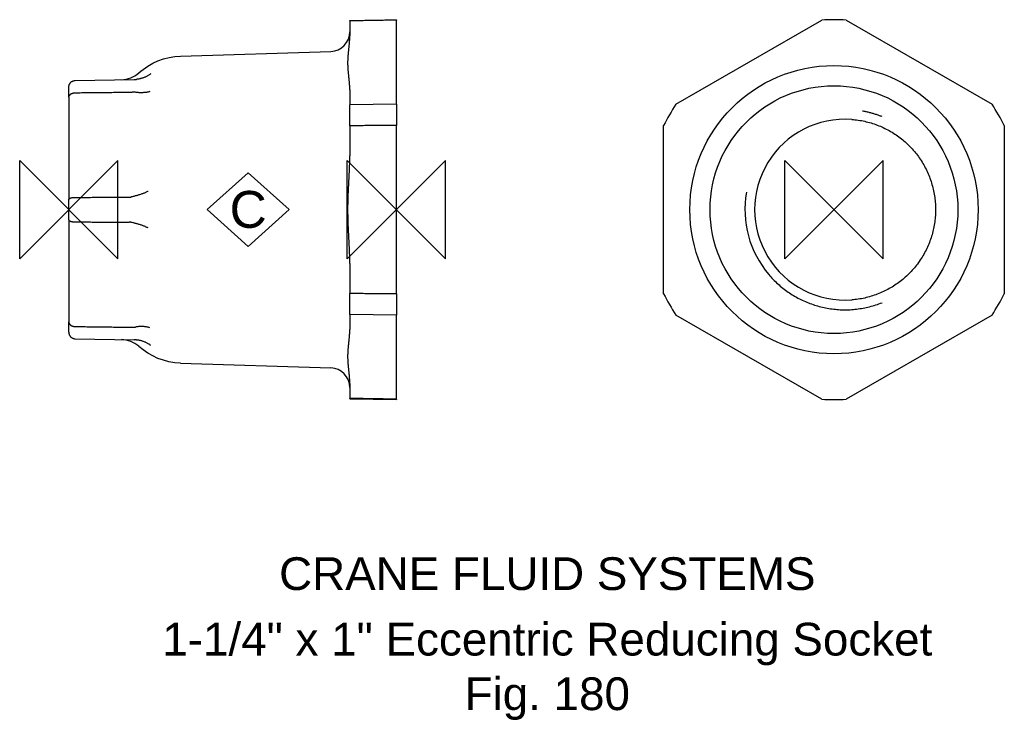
# Model space of a CAD drawing. Extents: x -8 to 143, y -78 to 29.
import ezdxf

# ---------------------------------------------------------------- set-up
doc = ezdxf.new("R2010")
doc.units = 0
doc.header["$MEASUREMENT"] = 0
doc.layers.get('0').update_dxf_attribs({"linetype": 'CONTINUOUS'})
for name, color, linetype in [('DETAIL', 2, 'CONTINUOUS'), ('ORIGIN', 6, 'CONTINUOUS'), ('SYMBOL', 3, 'CONTINUOUS')]:
    doc.layers.add(name, color=color, linetype=linetype)
doc.layers.add('TEXT', color=7, linetype='CONTINUOUS', lineweight=13)
doc.styles.add('fastrack', font='ARIAL.TTF')

# ---------------------------------------------------------------- blocks, each defined once
blk = doc.blocks.new('C Symbol')
at = {"layer": 'SYMBOL'}
for p, q in [((-10, 0), (0, 9)), ((0, 9), (10, 0)), ((0, -9), (-10, 0)), ((10, 0), (0, -9))]:
    blk.add_line(p, q, dxfattribs=at)
at = {"layer": 'SYMBOL', "insert": (0, 0), "char_height": 9, "attachment_point": 5, "style": 'fastrack'}
blk.add_mtext('C', dxfattribs=at)
blk = doc.blocks.new('ZPO')
at = {"layer": 'ORIGIN'}
for p, q in [((-20, 20), (20, -20)), ((20, 20), (-20, -20)), ((-20, -20), (-20, 20)), ((20, -20), (20, 20))]:
    blk.add_line(p, q, dxfattribs=at)

msp = doc.modelspace()

# ---------------------------------------------------------------- linework, layer by layer
at = {"layer": 'DETAIL'}
for p, q in [((42.9, 28.88), (50, 29)), ((42.9, 28.82), (42.9, 28.88)), ((42.9, 28.82), (42.9, 26.53)), ((50, 29), (50, 28.94)), ((50, 16.09), (50, 28.94)), ((92.68, 16.09), (114.93, 28.94)), ((118.68, 28.94), (140.93, 16.09)), ((17.05, 23.44), (39.99, 24.16)), ((0.98, 19.72), (10, 19.87)), ((0, 17.15), (0, 18.72)), ((42.9, 18.29), (42.9, 16)), ((0, 17.15), (0, 1.57)), ((50, 16.09), (42.9, 16)), ((42.9, 12.82), (42.9, 16)), ((50, 16.09), (50, 12.85)), ((42.9, 12.82), (42.9, 8.24)), ((50, -12.85), (50, 12.85)), ((90.8, -12.85), (90.8, 12.85)), ((142.8, 12.85), (142.8, -12.85)), ((0, -1.57), (0, 1.57)), ((0, -1.57), (0, -17.15)), ((42.9, -8.24), (42.9, -12.82)), ((42.9, -16), (42.9, -12.82)), ((50, -12.85), (50, -16.09)), ((42.9, -16), (42.9, -18.29)), ((50, -16.09), (42.9, -16)), ((50, -28.94), (50, -16.09)), ((114.93, -28.94), (92.68, -16.09)), ((140.93, -16.09), (118.68, -28.94)), ((0, -18.72), (0, -17.15)), ((0.98, -19.72), (10, -19.87)), ((17.05, -23.44), (39.99, -24.16)), ((42.9, -26.53), (42.9, -28.82)), ((42.9, -28.88), (42.9, -28.82)), ((42.9, -28.88), (50, -29)), ((50, -28.94), (50, -29))]:
    msp.add_line(p, q, dxfattribs=at)
at = {"layer": 'DETAIL', "flags": 128}
for points in [[(50, 28.94), (49.75, 28.93), (49.49, 28.93), (49.24, 28.93), (48.98, 28.92), (48.73, 28.92), (48.48, 28.91), (48.22, 28.91), (47.97, 28.9), (47.72, 28.9), (47.46, 28.9), (47.21, 28.89), (46.96, 28.89), (46.7, 28.88), (46.45, 28.88), (46.19, 28.87), (45.94, 28.87), (45.69, 28.87), (45.43, 28.86), (45.18, 28.86), (44.93, 28.85), (44.67, 28.85), (44.42, 28.84), (44.17, 28.84), (43.91, 28.83), (43.66, 28.83), (43.41, 28.83), (43.15, 28.82), (42.9, 28.82)], [(42.9, 18.29), (42.9, 18.41), (42.9, 18.53), (42.89, 18.66), (42.89, 18.79), (42.88, 18.92), (42.87, 19.05), (42.86, 19.18), (42.85, 19.31), (42.84, 19.43), (42.83, 19.56), (42.81, 19.67), (42.8, 19.8), (42.79, 19.92), (42.78, 20.04), (42.76, 20.17), (42.75, 20.3), (42.73, 20.43), (42.72, 20.56), (42.71, 20.69), (42.69, 20.82), (42.68, 20.95), (42.67, 21.08), (42.66, 21.21), (42.65, 21.34), (42.64, 21.47), (42.63, 21.6), (42.63, 21.72), (42.62, 21.85), (42.62, 21.98), (42.61, 22.1), (42.61, 22.22), (42.61, 22.35), (42.61, 22.46), (42.61, 22.59), (42.61, 22.71), (42.62, 22.83), (42.62, 22.96), (42.63, 23.09), (42.63, 23.21), (42.64, 23.34), (42.65, 23.47), (42.66, 23.6), (42.67, 23.73), (42.68, 23.87), (42.69, 24), (42.71, 24.13), (42.72, 24.26), (42.73, 24.39), (42.75, 24.52), (42.76, 24.64), (42.78, 24.77), (42.79, 24.9), (42.8, 25.02), (42.81, 25.14), (42.83, 25.26), (42.84, 25.38), (42.85, 25.51), (42.86, 25.64), (42.87, 25.77), (42.88, 25.9), (42.89, 26.03), (42.89, 26.16), (42.9, 26.28), (42.9, 26.41), (42.9, 26.53)], [(10.67, 20.87), (10.99, 21.15), (11.33, 21.42), (12.05, 21.91), (12.81, 22.34), (13.61, 22.71), (14.44, 23), (15.3, 23.23), (16.17, 23.37), (17.05, 23.44)], [(0, 18.72), (0, 18.78), (0.01, 18.85), (0.02, 18.91), (0.03, 18.97), (0.05, 19.03), (0.07, 19.09), (0.1, 19.15), (0.13, 19.21), (0.16, 19.26), (0.2, 19.32), (0.24, 19.37), (0.28, 19.41), (0.33, 19.46), (0.38, 19.5), (0.43, 19.54), (0.49, 19.57), (0.54, 19.61), (0.6, 19.63), (0.66, 19.66), (0.72, 19.68), (0.79, 19.69), (0.85, 19.71), (0.92, 19.71), (0.98, 19.72)], [(10, 19.87), (10.01, 19.87), (10.03, 19.88), (10.05, 19.88), (10.06, 19.88), (10.08, 19.88), (10.1, 19.88), (10.12, 19.88), (10.13, 19.88), (10.15, 19.88), (10.17, 19.88), (10.18, 19.88), (10.2, 19.88), (10.22, 19.88), (10.23, 19.88), (10.25, 19.89), (10.27, 19.89), (10.28, 19.89), (10.3, 19.89), (10.32, 19.89), (10.33, 19.89), (10.35, 19.89), (10.37, 19.9), (10.38, 19.9), (10.4, 19.9)], [(12.52, 20.72), (12.44, 20.67), (12.36, 20.61), (12.28, 20.56), (12.19, 20.51), (12.11, 20.46), (12.03, 20.42), (11.94, 20.37), (11.86, 20.33), (11.77, 20.29), (11.68, 20.25), (11.6, 20.21), (11.51, 20.17), (11.42, 20.14), (11.33, 20.11), (11.24, 20.08), (11.15, 20.05), (11.05, 20.02), (10.96, 20), (10.87, 19.98), (10.78, 19.96), (10.68, 19.94), (10.59, 19.92), (10.5, 19.91), (10.4, 19.9)], [(0, 17.15), (0, 17.19), (0.01, 17.24), (0.02, 17.28), (0.03, 17.33), (0.05, 17.37), (0.07, 17.41), (0.1, 17.45), (0.13, 17.49), (0.16, 17.53), (0.2, 17.57), (0.24, 17.6), (0.28, 17.63), (0.33, 17.67), (0.38, 17.7), (0.43, 17.72), (0.49, 17.75), (0.54, 17.77), (0.6, 17.79), (0.66, 17.8), (0.72, 17.82), (0.79, 17.83), (0.85, 17.84), (0.92, 17.84), (0.98, 17.84)], [(0.98, 17.84), (1.24, 17.85), (1.49, 17.85), (1.75, 17.85), (2, 17.86), (2.25, 17.86), (2.51, 17.86), (2.76, 17.87), (3.02, 17.87), (3.27, 17.87), (3.53, 17.88), (3.78, 17.88), (4.04, 17.88), (4.29, 17.88), (4.55, 17.89), (4.8, 17.89), (5.06, 17.89), (5.31, 17.9), (5.56, 17.9), (5.82, 17.9), (6.07, 17.91), (6.33, 17.91), (6.58, 17.91), (6.84, 17.92), (7.09, 17.92), (7.35, 17.92), (7.6, 17.92), (7.86, 17.93), (8.11, 17.93), (8.37, 17.93), (8.62, 17.94), (8.88, 17.94), (9.13, 17.94), (9.39, 17.95), (9.65, 17.95)], [(10.16, 17.92), (10.14, 17.92), (10.12, 17.92), (10.1, 17.92), (10.07, 17.93), (10.05, 17.93), (10.03, 17.93), (10.01, 17.93), (9.99, 17.94), (9.97, 17.94), (9.95, 17.94), (9.93, 17.94), (9.9, 17.94), (9.88, 17.94), (9.86, 17.95), (9.84, 17.95), (9.82, 17.95), (9.8, 17.95), (9.78, 17.95), (9.75, 17.95), (9.73, 17.95), (9.71, 17.95), (9.69, 17.95), (9.67, 17.95), (9.65, 17.95)], [(12.35, 18.02), (12.27, 18), (12.19, 17.98), (12.11, 17.96), (12.03, 17.94), (11.94, 17.92), (11.86, 17.91), (11.77, 17.89), (11.68, 17.88), (11.59, 17.87), (11.5, 17.86), (11.41, 17.86), (11.32, 17.85), (11.22, 17.85), (11.13, 17.84), (11.04, 17.84), (10.94, 17.85), (10.84, 17.85), (10.75, 17.85), (10.65, 17.86), (10.55, 17.87), (10.45, 17.88), (10.36, 17.89), (10.26, 17.9), (10.16, 17.92)], [(124.14, 14.2), (124.02, 14.25), (123.89, 14.29), (123.77, 14.34), (123.65, 14.38), (123.53, 14.43), (123.41, 14.47), (123.28, 14.51), (123.16, 14.55), (123.04, 14.59), (122.91, 14.63), (122.79, 14.67), (122.67, 14.7), (122.54, 14.74), (122.42, 14.77), (122.29, 14.8), (122.17, 14.83), (122.04, 14.87), (121.92, 14.89), (121.79, 14.92), (121.66, 14.95), (121.54, 14.98), (121.41, 15), (121.28, 15.03), (121.16, 15.05)], [(119.51, 13.78), (119.76, 13.76), (120.01, 13.73), (120.26, 13.7), (120.51, 13.67), (120.75, 13.63), (121, 13.59), (121.25, 13.54), (121.49, 13.49), (121.73, 13.43), (121.98, 13.37), (122.22, 13.3), (122.46, 13.23), (122.7, 13.16), (122.94, 13.08), (123.17, 13), (123.41, 12.91), (123.64, 12.82), (123.88, 12.72), (124.11, 12.62), (124.33, 12.52), (124.56, 12.41), (124.79, 12.3), (125.01, 12.18), (125.23, 12.06), (125.44, 11.94), (125.66, 11.81), (125.87, 11.68), (126.08, 11.54), (126.29, 11.4), (126.5, 11.26), (126.7, 11.11), (126.9, 10.96), (127.1, 10.81), (127.29, 10.65), (127.48, 10.49), (127.67, 10.33), (127.86, 10.16), (128.04, 9.99), (128.22, 9.81), (128.4, 9.63), (128.57, 9.45), (128.74, 9.27), (128.91, 9.08), (129.07, 8.89), (129.23, 8.69), (129.39, 8.5), (129.54, 8.3), (129.69, 8.1), (129.83, 7.89), (129.97, 7.69), (130.11, 7.48), (130.24, 7.27), (130.37, 7.05), (130.5, 6.83), (130.62, 6.62), (130.74, 6.4), (130.85, 6.17), (130.96, 5.95), (131.07, 5.72), (131.17, 5.49), (131.27, 5.26), (131.36, 5.02), (131.45, 4.79), (131.54, 4.55), (131.62, 4.32), (131.69, 4.08), (131.76, 3.84), (131.83, 3.6), (131.89, 3.35), (131.95, 3.11), (132.01, 2.86), (132.06, 2.62), (132.1, 2.37), (132.14, 2.13), (132.18, 1.88), (132.21, 1.63), (132.24, 1.38), (132.26, 1.13), (132.28, 0.88), (132.29, 0.63), (132.3, 0.38), (132.31, 0.13), (132.31, -0.12), (132.3, -0.37), (132.29, -0.62), (132.28, -0.88), (132.26, -1.13), (132.24, -1.38), (132.21, -1.62), (132.18, -1.87), (132.14, -2.12), (132.1, -2.37), (132.06, -2.61), (132.01, -2.86), (131.95, -3.1), (131.9, -3.35), (131.83, -3.59), (131.77, -3.83), (131.69, -4.07), (131.62, -4.31), (131.54, -4.55), (131.45, -4.78), (131.36, -5.02), (131.27, -5.25), (131.17, -5.48), (131.07, -5.71), (130.96, -5.94), (130.85, -6.17), (130.74, -6.39), (130.62, -6.61), (130.5, -6.83), (130.38, -7.05), (130.25, -7.26), (130.11, -7.47), (129.98, -7.68), (129.83, -7.89), (129.69, -8.09), (129.54, -8.3), (129.39, -8.49), (129.23, -8.69), (129.07, -8.88), (128.91, -9.07), (128.74, -9.26), (128.57, -9.45), (128.4, -9.63), (128.22, -9.81), (128.04, -9.98), (127.86, -10.16), (127.67, -10.32), (127.49, -10.49), (127.29, -10.65), (127.1, -10.81), (126.9, -10.96), (126.7, -11.11), (126.5, -11.26), (126.29, -11.4), (126.09, -11.54), (125.88, -11.68), (125.66, -11.81), (125.45, -11.94), (125.23, -12.06), (125.01, -12.18), (124.79, -12.3), (124.56, -12.41), (124.34, -12.52), (124.11, -12.62), (123.88, -12.72), (123.64, -12.82), (123.41, -12.91), (123.18, -13), (122.94, -13.08), (122.7, -13.16), (122.46, -13.23), (122.22, -13.3), (121.98, -13.37), (121.74, -13.43), (121.49, -13.49), (121.25, -13.54), (121, -13.59), (120.75, -13.63), (120.51, -13.67), (120.26, -13.7), (120.01, -13.73), (119.76, -13.76), (119.51, -13.78)], [(50, 12.85), (49.75, 12.84), (49.49, 12.84), (49.24, 12.84), (48.98, 12.84), (48.73, 12.84), (48.48, 12.84), (48.22, 12.84), (47.97, 12.84), (47.72, 12.84), (47.46, 12.83), (47.21, 12.83), (46.96, 12.83), (46.7, 12.83), (46.45, 12.83), (46.19, 12.83), (45.94, 12.83), (45.69, 12.83), (45.43, 12.83), (45.18, 12.83), (44.93, 12.82), (44.67, 12.82), (44.42, 12.82), (44.17, 12.82), (43.91, 12.82), (43.66, 12.82), (43.41, 12.82), (43.15, 12.82), (42.9, 12.82)], [(42.9, -8.24), (42.9, -8), (42.9, -7.75), (42.89, -7.49), (42.89, -7.24), (42.88, -6.97), (42.87, -6.71), (42.86, -6.45), (42.85, -6.2), (42.84, -5.95), (42.83, -5.71), (42.81, -5.47), (42.8, -5.22), (42.79, -4.98), (42.78, -4.73), (42.76, -4.47), (42.75, -4.22), (42.73, -3.96), (42.72, -3.7), (42.71, -3.44), (42.69, -3.18), (42.68, -2.92), (42.67, -2.66), (42.66, -2.4), (42.65, -2.14), (42.64, -1.88), (42.63, -1.62), (42.63, -1.36), (42.62, -1.11), (42.62, -0.86), (42.61, -0.61), (42.61, -0.36), (42.61, -0.12), (42.61, 0.12), (42.61, 0.36), (42.61, 0.61), (42.62, 0.86), (42.62, 1.11), (42.63, 1.36), (42.63, 1.62), (42.64, 1.88), (42.65, 2.14), (42.66, 2.4), (42.67, 2.66), (42.68, 2.92), (42.69, 3.18), (42.71, 3.44), (42.72, 3.7), (42.73, 3.96), (42.75, 4.22), (42.76, 4.47), (42.78, 4.73), (42.79, 4.98), (42.8, 5.22), (42.81, 5.47), (42.83, 5.71), (42.84, 5.95), (42.85, 6.2), (42.86, 6.45), (42.87, 6.71), (42.88, 6.97), (42.89, 7.24), (42.89, 7.49), (42.9, 7.75), (42.9, 8), (42.9, 8.24)], [(0, 1.57), (0, 1.59), (0.01, 1.61), (0.02, 1.62), (0.03, 1.64), (0.05, 1.66), (0.07, 1.68), (0.1, 1.7), (0.13, 1.72), (0.16, 1.73), (0.2, 1.75), (0.24, 1.76), (0.28, 1.78), (0.33, 1.79), (0.38, 1.81), (0.43, 1.82), (0.49, 1.83), (0.54, 1.84), (0.6, 1.85), (0.66, 1.85), (0.72, 1.86), (0.79, 1.87), (0.85, 1.87), (0.92, 1.87), (0.98, 1.87)], [(0.98, 1.87), (1.24, 1.87), (1.5, 1.87), (1.75, 1.88), (2.01, 1.88), (2.27, 1.88), (2.52, 1.88), (2.78, 1.88), (3.04, 1.88), (3.29, 1.88), (3.55, 1.89), (3.81, 1.89), (4.07, 1.89), (4.32, 1.89), (4.58, 1.89), (4.84, 1.89), (5.1, 1.89), (5.35, 1.9), (5.61, 1.9), (5.87, 1.9), (6.12, 1.9), (6.38, 1.9), (6.64, 1.9), (6.9, 1.9), (7.15, 1.91), (7.41, 1.91), (7.67, 1.91), (7.93, 1.91), (8.18, 1.91), (8.44, 1.91), (8.7, 1.91), (8.96, 1.92), (9.21, 1.92)], [(9.21, 1.92), (9.23, 1.92), (9.25, 1.92), (9.26, 1.92), (9.28, 1.92), (9.29, 1.92), (9.31, 1.92), (9.32, 1.92), (9.34, 1.92), (9.35, 1.92), (9.37, 1.92), (9.38, 1.92), (9.4, 1.93), (9.41, 1.93), (9.43, 1.93), (9.44, 1.93), (9.46, 1.93), (9.47, 1.94), (9.49, 1.94), (9.5, 1.94), (9.52, 1.94), (9.53, 1.95), (9.55, 1.95), (9.56, 1.95), (9.58, 1.95)], [(12.09, 2.79), (12, 2.75), (11.91, 2.71), (11.82, 2.67), (11.73, 2.62), (11.63, 2.58), (11.53, 2.54), (11.44, 2.5), (11.34, 2.47), (11.23, 2.43), (11.13, 2.39), (11.03, 2.35), (10.92, 2.32), (10.81, 2.28), (10.71, 2.25), (10.6, 2.21), (10.49, 2.18), (10.37, 2.15), (10.26, 2.12), (10.15, 2.09), (10.04, 2.06), (9.92, 2.03), (9.81, 2.01), (9.69, 1.98), (9.58, 1.95)], [(0, -1.57), (0, -1.59), (0.01, -1.61), (0.02, -1.62), (0.03, -1.64), (0.05, -1.66), (0.07, -1.68), (0.1, -1.7), (0.13, -1.72), (0.16, -1.73), (0.2, -1.75), (0.24, -1.76), (0.28, -1.78), (0.33, -1.79), (0.38, -1.81), (0.43, -1.82), (0.49, -1.83), (0.54, -1.84), (0.6, -1.85), (0.66, -1.85), (0.72, -1.86), (0.79, -1.87), (0.85, -1.87), (0.92, -1.87), (0.98, -1.87)], [(0.98, -1.87), (1.24, -1.87), (1.5, -1.87), (1.75, -1.88), (2.01, -1.88), (2.27, -1.88), (2.52, -1.88), (2.78, -1.88), (3.04, -1.88), (3.29, -1.88), (3.55, -1.89), (3.81, -1.89), (4.07, -1.89), (4.32, -1.89), (4.58, -1.89), (4.84, -1.89), (5.1, -1.89), (5.35, -1.9), (5.61, -1.9), (5.87, -1.9), (6.12, -1.9), (6.38, -1.9), (6.64, -1.9), (6.9, -1.9), (7.15, -1.91), (7.41, -1.91), (7.67, -1.91), (7.93, -1.91), (8.18, -1.91), (8.44, -1.91), (8.7, -1.91), (8.96, -1.92), (9.21, -1.92)], [(9.58, -1.95), (9.56, -1.95), (9.55, -1.95), (9.53, -1.95), (9.52, -1.94), (9.5, -1.94), (9.49, -1.94), (9.47, -1.94), (9.46, -1.93), (9.44, -1.93), (9.43, -1.93), (9.41, -1.93), (9.4, -1.93), (9.38, -1.92), (9.37, -1.92), (9.35, -1.92), (9.34, -1.92), (9.32, -1.92), (9.31, -1.92), (9.29, -1.92), (9.28, -1.92), (9.26, -1.92), (9.25, -1.92), (9.23, -1.92), (9.21, -1.92)], [(12.09, -2.79), (12, -2.75), (11.91, -2.71), (11.82, -2.67), (11.73, -2.62), (11.63, -2.58), (11.53, -2.54), (11.44, -2.5), (11.34, -2.47), (11.23, -2.43), (11.13, -2.39), (11.03, -2.35), (10.92, -2.32), (10.81, -2.28), (10.71, -2.25), (10.6, -2.21), (10.49, -2.18), (10.37, -2.15), (10.26, -2.12), (10.15, -2.09), (10.04, -2.06), (9.92, -2.03), (9.81, -2.01), (9.69, -1.98), (9.58, -1.95)], [(106.84, -9.89), (107.01, -10.08), (107.17, -10.27), (107.34, -10.45), (107.52, -10.64), (107.69, -10.81), (107.87, -10.99), (108.05, -11.16), (108.24, -11.33), (108.42, -11.5), (108.61, -11.66), (108.81, -11.82), (109, -11.98), (109.2, -12.14), (109.4, -12.29), (109.6, -12.43), (109.8, -12.58), (110.01, -12.72), (110.22, -12.85), (110.43, -12.99), (110.64, -13.12), (110.86, -13.24), (111.08, -13.37), (111.3, -13.49), (111.52, -13.6), (111.74, -13.72), (111.97, -13.83), (112.2, -13.93), (112.43, -14.03), (112.66, -14.13), (112.89, -14.22), (113.12, -14.31), (113.36, -14.4), (113.6, -14.48), (113.83, -14.56), (114.07, -14.63), (114.31, -14.7), (114.55, -14.77), (114.79, -14.83), (115.04, -14.89), (115.28, -14.95), (115.53, -15), (115.77, -15.04), (116.02, -15.08), (116.27, -15.12), (116.51, -15.16), (116.76, -15.19), (117.01, -15.21), (117.26, -15.24), (117.51, -15.25), (117.76, -15.27), (118.01, -15.28), (118.26, -15.28), (118.51, -15.29), (118.76, -15.28), (119.01, -15.28), (119.26, -15.27), (119.51, -15.25), (119.76, -15.23), (120.01, -15.21), (120.26, -15.18), (120.51, -15.15), (120.76, -15.11), (121.01, -15.08), (121.25, -15.03), (121.5, -14.98), (121.74, -14.93), (121.99, -14.88), (122.23, -14.82), (122.47, -14.75), (122.72, -14.69), (122.96, -14.62), (123.19, -14.54), (123.43, -14.46), (123.67, -14.38), (123.9, -14.29), (124.14, -14.2)], [(50, -12.85), (49.75, -12.84), (49.49, -12.84), (49.24, -12.84), (48.98, -12.84), (48.73, -12.84), (48.48, -12.84), (48.22, -12.84), (47.97, -12.84), (47.72, -12.84), (47.46, -12.83), (47.21, -12.83), (46.96, -12.83), (46.7, -12.83), (46.45, -12.83), (46.19, -12.83), (45.94, -12.83), (45.69, -12.83), (45.43, -12.83), (45.18, -12.83), (44.93, -12.82), (44.67, -12.82), (44.42, -12.82), (44.17, -12.82), (43.91, -12.82), (43.66, -12.82), (43.41, -12.82), (43.15, -12.82), (42.9, -12.82)], [(0, -17.15), (0, -17.19), (0.01, -17.24), (0.02, -17.28), (0.03, -17.33), (0.05, -17.37), (0.07, -17.41), (0.1, -17.45), (0.13, -17.49), (0.16, -17.53), (0.2, -17.57), (0.24, -17.6), (0.28, -17.63), (0.33, -17.67), (0.38, -17.7), (0.43, -17.72), (0.49, -17.75), (0.54, -17.77), (0.6, -17.79), (0.66, -17.8), (0.72, -17.82), (0.79, -17.83), (0.85, -17.84), (0.92, -17.84), (0.98, -17.84)], [(0.98, -17.84), (1.24, -17.85), (1.49, -17.85), (1.75, -17.85), (2, -17.86), (2.25, -17.86), (2.51, -17.86), (2.76, -17.87), (3.02, -17.87), (3.27, -17.87), (3.53, -17.88), (3.78, -17.88), (4.04, -17.88), (4.29, -17.88), (4.55, -17.89), (4.8, -17.89), (5.06, -17.89), (5.31, -17.9), (5.56, -17.9), (5.82, -17.9), (6.07, -17.91), (6.33, -17.91), (6.58, -17.91), (6.84, -17.92), (7.09, -17.92), (7.35, -17.92), (7.6, -17.92), (7.86, -17.93), (8.11, -17.93), (8.37, -17.93), (8.62, -17.94), (8.88, -17.94), (9.13, -17.94), (9.39, -17.95), (9.65, -17.95)], [(9.65, -17.95), (9.67, -17.95), (9.69, -17.95), (9.71, -17.95), (9.73, -17.95), (9.75, -17.95), (9.78, -17.95), (9.8, -17.95), (9.82, -17.95), (9.84, -17.95), (9.86, -17.95), (9.88, -17.94), (9.9, -17.94), (9.93, -17.94), (9.95, -17.94), (9.97, -17.94), (9.99, -17.94), (10.01, -17.93), (10.03, -17.93), (10.05, -17.93), (10.07, -17.93), (10.1, -17.92), (10.12, -17.92), (10.14, -17.92), (10.16, -17.92)], [(12.35, -18.02), (12.27, -18), (12.19, -17.98), (12.11, -17.96), (12.03, -17.94), (11.94, -17.92), (11.86, -17.91), (11.77, -17.89), (11.68, -17.88), (11.59, -17.87), (11.5, -17.86), (11.41, -17.86), (11.32, -17.85), (11.22, -17.85), (11.13, -17.84), (11.04, -17.84), (10.94, -17.85), (10.84, -17.85), (10.75, -17.85), (10.65, -17.86), (10.55, -17.87), (10.45, -17.88), (10.36, -17.89), (10.26, -17.9), (10.16, -17.92)], [(0, -18.72), (0, -18.78), (0.01, -18.85), (0.02, -18.91), (0.03, -18.97), (0.05, -19.03), (0.07, -19.09), (0.1, -19.15), (0.13, -19.21), (0.16, -19.26), (0.2, -19.32), (0.24, -19.37), (0.28, -19.41), (0.33, -19.46), (0.38, -19.5), (0.43, -19.54), (0.49, -19.57), (0.54, -19.61), (0.6, -19.63), (0.66, -19.66), (0.72, -19.68), (0.79, -19.69), (0.85, -19.71), (0.92, -19.71), (0.98, -19.72)], [(42.9, -26.53), (42.9, -26.41), (42.9, -26.28), (42.89, -26.16), (42.89, -26.03), (42.88, -25.9), (42.87, -25.77), (42.86, -25.64), (42.85, -25.51), (42.84, -25.38), (42.83, -25.26), (42.81, -25.14), (42.8, -25.02), (42.79, -24.9), (42.78, -24.77), (42.76, -24.64), (42.75, -24.52), (42.73, -24.39), (42.72, -24.26), (42.71, -24.13), (42.69, -24), (42.68, -23.87), (42.67, -23.73), (42.66, -23.6), (42.65, -23.47), (42.64, -23.34), (42.63, -23.21), (42.63, -23.09), (42.62, -22.96), (42.62, -22.83), (42.61, -22.71), (42.61, -22.59), (42.61, -22.46), (42.61, -22.35), (42.61, -22.22), (42.61, -22.1), (42.62, -21.98), (42.62, -21.85), (42.63, -21.72), (42.63, -21.6), (42.64, -21.47), (42.65, -21.34), (42.66, -21.21), (42.67, -21.08), (42.68, -20.95), (42.69, -20.82), (42.71, -20.69), (42.72, -20.56), (42.73, -20.43), (42.75, -20.3), (42.76, -20.17), (42.78, -20.04), (42.79, -19.92), (42.8, -19.8), (42.81, -19.67), (42.83, -19.56), (42.84, -19.43), (42.85, -19.31), (42.86, -19.18), (42.87, -19.05), (42.88, -18.92), (42.89, -18.79), (42.89, -18.66), (42.9, -18.53), (42.9, -18.41), (42.9, -18.29)], [(10.4, -19.9), (10.38, -19.9), (10.37, -19.9), (10.35, -19.89), (10.33, -19.89), (10.32, -19.89), (10.3, -19.89), (10.28, -19.89), (10.27, -19.89), (10.25, -19.89), (10.23, -19.88), (10.22, -19.88), (10.2, -19.88), (10.18, -19.88), (10.17, -19.88), (10.15, -19.88), (10.13, -19.88), (10.12, -19.88), (10.1, -19.88), (10.08, -19.88), (10.06, -19.88), (10.05, -19.88), (10.03, -19.88), (10.01, -19.87), (10, -19.87)], [(12.52, -20.72), (12.44, -20.67), (12.36, -20.61), (12.28, -20.56), (12.19, -20.51), (12.11, -20.46), (12.03, -20.42), (11.94, -20.37), (11.86, -20.33), (11.77, -20.29), (11.68, -20.25), (11.6, -20.21), (11.51, -20.17), (11.42, -20.14), (11.33, -20.11), (11.24, -20.08), (11.15, -20.05), (11.05, -20.02), (10.96, -20), (10.87, -19.98), (10.78, -19.96), (10.68, -19.94), (10.59, -19.92), (10.5, -19.91), (10.4, -19.9)], [(17.05, -23.44), (16.17, -23.37), (15.29, -23.22), (14.44, -23), (13.61, -22.71), (12.81, -22.34), (12.05, -21.91), (11.33, -21.41), (10.67, -20.87)], [(50, -28.94), (49.75, -28.93), (49.49, -28.93), (49.24, -28.93), (48.98, -28.92), (48.73, -28.92), (48.48, -28.91), (48.22, -28.91), (47.97, -28.9), (47.72, -28.9), (47.46, -28.9), (47.21, -28.89), (46.96, -28.89), (46.7, -28.88), (46.45, -28.88), (46.19, -28.87), (45.94, -28.87), (45.69, -28.87), (45.43, -28.86), (45.18, -28.86), (44.93, -28.85), (44.67, -28.85), (44.42, -28.84), (44.17, -28.84), (43.91, -28.83), (43.66, -28.83), (43.41, -28.83), (43.15, -28.82), (42.9, -28.82)]]:
    msp.add_lwpolyline(points, dxfattribs=at)
at = {"layer": 'DETAIL'}
for radius in [22, 18.91]:
    msp.add_circle((116.8, 0), radius, dxfattribs=at)
for centre, radius, start, end in [((116.8, 0), 29, 86.2916, 93.7084), ((39.9, 27.16), 3, 271.8, 0), ((7.99, 23.84), 4, 271, 311.9667), ((116.8, 0), 29, 146.2916, 153.7084), ((116.8, 0), 29, 26.2916, 33.7084), ((118.5, 0), 13.81, 85.8212, 274.1788), ((118.5, 0), 15.29, 170, 220.315), ((116.8, 0), 29, 206.2916, 213.7084), ((116.8, 0), 29, 326.2916, 333.7084), ((7.99, -23.84), 4, 48.0333, 89), ((39.9, -27.16), 3, 0, 88.2), ((116.8, 0), 29, 266.2916, 273.7084)]:
    msp.add_arc(centre, radius, start, end, dxfattribs=at)

# ---------------------------------------------------------------- block references
at = {"xscale": 0.625, "yscale": 0.625, "zscale": 0.625}
msp.add_blockref('C Symbol', (27.38, 0), dxfattribs=at)
at = {"layer": 'ORIGIN', "xscale": 0.375, "yscale": 0.375, "zscale": 0.375}
for p in [(0, 0), (50, 0), (116.8, 0)]:
    msp.add_blockref('ZPO', p, dxfattribs=at)

# ---------------------------------------------------------------- texts
at = {"layer": 'TEXT', "char_height": 5, "attachment_point": 2, "style": 'fastrack'}
for s, insert in [('CRANE FLUID SYSTEMS', (73.04, -53.07)), ('\\A1;1-1/4" x 1" Eccentric Reducing Socket\\PFig. 180', (73.04, -63.07))]:
    msp.add_mtext(s, dxfattribs=dict(at, insert=insert))

doc.saveas('drawing.dxf')
